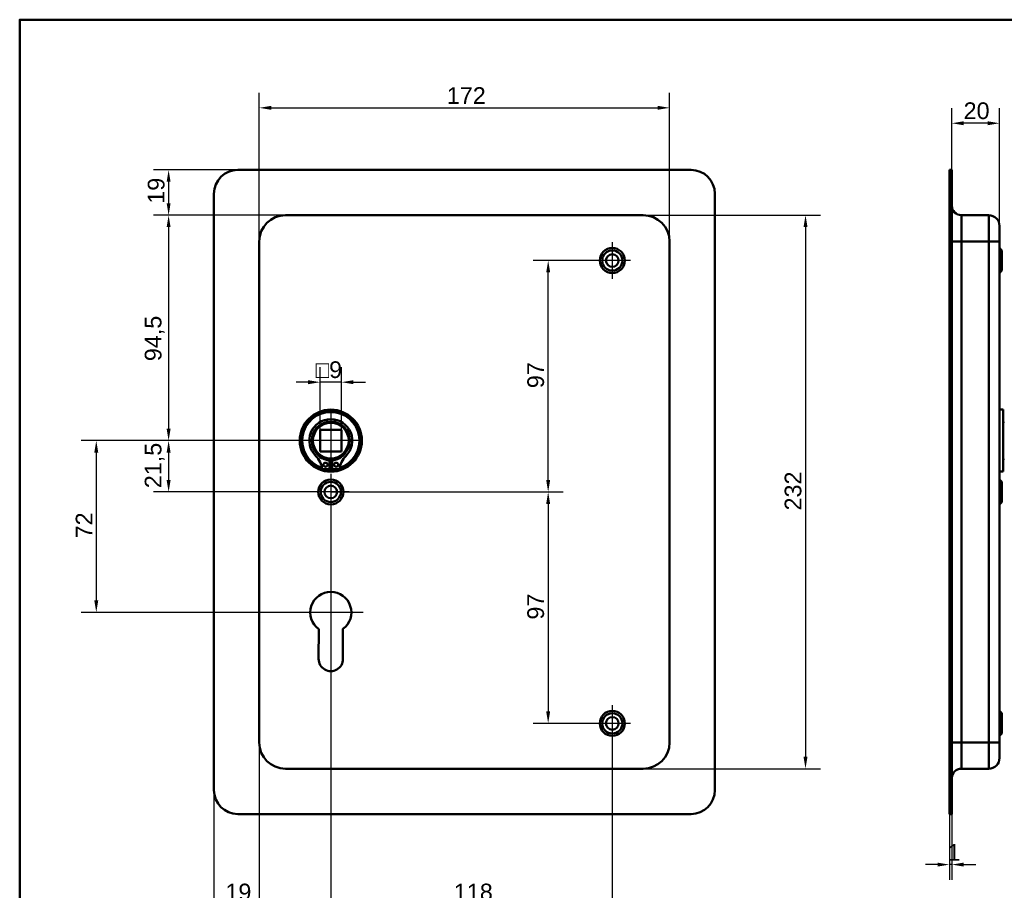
# Model space of a CAD drawing. Header units: millimetres. Extents: x 20 to 833, y 20 to 574.
# Tile 2 of 3: x 20 to 433, y 209 to 574. Entities that reach past the tile are written whole.
import ezdxf

# ---------------------------------------------------------------- set-up
doc = ezdxf.new("R2010")
doc.units = ezdxf.units.MM
doc.header["$LTSCALE"] = 2
for name, color, linetype, lineweight in [('Bemaßungen(DIN)', 7, 'Continuous', 25), ('Mittelpunktmarkierung(DIN)', 7, 'Continuous', 25), ('Sichtbare Kanten(DIN)', 7, 'Continuous', 50), ('Sichtbare tangentiale Kanten(DIN)', 7, 'Continuous', 50), ('Skizziergeometrie(DIN)', 7, 'Continuous', 50)]:
    doc.layers.add(name, color=color, linetype=linetype, lineweight=lineweight)
doc.styles.add('STANDARD-DIN~0', font='arial.ttf')
doc.dimstyles.new('CAD-LAN', dxfattribs={"dimscale": 2, "dimtxt": 3.5, "dimasz": 2.5, "dimexe": 3.175, "dimexo": 0, "dimgap": 0.8, "dimtad": 1, "dimrnd": 1e-08, "dimtxsty": 'STANDARD-DIN~0', "dimcen": 0.09, "dimdle": 10, "dimclrd": 250, "dimclre": 250, "dimclrt": 250, "dimadec": 0, "dimazin": 2, "dimtfac": 1, "dimtmove": 0, "dimatfit": 3, "dimfxl": 1, "dimtolj": 1, "dimtzin": 0, "dimlwd": 25, "dimlwe": 25, "dimarcsym": 0})

# ---------------------------------------------------------------- blocks, each defined once
blk = doc.blocks.new('Ränder Standardrahmen')
at = {"layer": 'Skizziergeometrie(DIN)', "flags": 128}
blk.add_lwpolyline([(10, 10), (10, 287), (410, 287), (410, 10), (10, 10)], dxfattribs=at)
blk = doc.blocks.new('*D8')
at = {"layer": 'Bemaßungen(DIN)', "color": 250, "linetype": 'Continuous', "lineweight": 25, "true_color": 0x3f3f3f, "transparency": 16777216}
for p, q in [((281.43, 492.06), (355.78, 492.06)), ((349.43, 487.06), (349.43, 265.06)), ((281.43, 260.06), (355.78, 260.06))]:
    blk.add_line(p, q, dxfattribs=at)
at = {"layer": 'Bemaßungen(DIN)', "color": 250, "linetype": 'Continuous', "true_color": 0x3f3f3f, "transparency": 16777216}
for points in [[(348.6, 487.06), (350.26, 487.06), (349.43, 492.06)], [(348.6, 265.06), (350.26, 265.06), (349.43, 260.06)]]:
    blk.add_solid(points, dxfattribs=at)
at = {"layer": 'Defpoints', "color": 0, "linetype": 'Continuous', "transparency": 16777216}
for p in [(281.43, 492.06), (281.43, 260.06), (349.43, 260.06)]:
    blk.add_point(p, dxfattribs=at)
at = {"layer": 'Bemaßungen(DIN)', "color": 250, "linetype": 'Continuous', "lineweight": 25, "true_color": 0x3f3f3f, "transparency": 16777216, "insert": (340.68, 368.3), "char_height": 7, "attachment_point": 1, "rotation": 90, "style": 'STANDARD-DIN~0'}
blk.add_mtext('\\A1;232', dxfattribs=at)
blk = doc.blocks.new('*D9')
at = {"layer": 'Bemaßungen(DIN)', "color": 250, "linetype": 'Continuous', "lineweight": 25, "true_color": 0x3f3f3f, "transparency": 16777216}
for p, q in [((120.43, 481.06), (120.43, 543.41)), ((292.43, 481.06), (292.43, 543.41)), ((125.43, 537.06), (287.43, 537.06))]:
    blk.add_line(p, q, dxfattribs=at)
at = {"layer": 'Bemaßungen(DIN)', "color": 250, "linetype": 'Continuous', "true_color": 0x3f3f3f, "transparency": 16777216}
for points in [[(125.43, 537.89), (125.43, 536.23), (120.43, 537.06)], [(287.43, 537.89), (287.43, 536.23), (292.43, 537.06)]]:
    blk.add_solid(points, dxfattribs=at)
at = {"layer": 'Defpoints', "color": 0, "linetype": 'Continuous', "transparency": 16777216}
for p in [(292.43, 537.06), (120.43, 481.06), (292.43, 481.06)]:
    blk.add_point(p, dxfattribs=at)
at = {"layer": 'Bemaßungen(DIN)', "color": 250, "linetype": 'Continuous', "lineweight": 25, "true_color": 0x3f3f3f, "transparency": 16777216, "insert": (199.06, 545.69), "char_height": 7, "attachment_point": 1, "style": 'STANDARD-DIN~0'}
blk.add_mtext('\\A1;172', dxfattribs=at)
blk = doc.blocks.new('*D10')
at = {"layer": 'Bemaßungen(DIN)', "color": 250, "linetype": 'Continuous', "lineweight": 25, "true_color": 0x3f3f3f, "transparency": 16777216}
for p, q in [((131.43, 492.06), (76.08, 492.06)), ((82.43, 487.06), (82.43, 402.56)), ((150.43, 397.56), (76.08, 397.56))]:
    blk.add_line(p, q, dxfattribs=at)
at = {"layer": 'Bemaßungen(DIN)', "color": 250, "linetype": 'Continuous', "true_color": 0x3f3f3f, "transparency": 16777216}
for points in [[(81.6, 487.06), (83.26, 487.06), (82.43, 492.06)], [(81.6, 402.56), (83.26, 402.56), (82.43, 397.56)]]:
    blk.add_solid(points, dxfattribs=at)
at = {"layer": 'Defpoints', "color": 0, "linetype": 'Continuous', "transparency": 16777216}
for p in [(131.43, 492.06), (82.43, 397.56), (150.43, 397.56)]:
    blk.add_point(p, dxfattribs=at)
at = {"layer": 'Bemaßungen(DIN)', "color": 250, "linetype": 'Continuous', "lineweight": 25, "true_color": 0x3f3f3f, "transparency": 16777216, "insert": (72.42, 430.88), "char_height": 7, "attachment_point": 1, "rotation": 90, "style": 'STANDARD-DIN~0'}
blk.add_mtext('\\A1;94,5', dxfattribs=at)
blk = doc.blocks.new('*D11')
at = {"layer": 'Bemaßungen(DIN)', "color": 250, "linetype": 'Continuous', "lineweight": 25, "true_color": 0x3f3f3f, "transparency": 16777216}
for p, q in [((150.43, 397.56), (76.08, 397.56)), ((82.43, 392.56), (82.43, 381.06)), ((150.43, 376.06), (76.08, 376.06))]:
    blk.add_line(p, q, dxfattribs=at)
at = {"layer": 'Bemaßungen(DIN)', "color": 250, "linetype": 'Continuous', "true_color": 0x3f3f3f, "transparency": 16777216}
for points in [[(81.6, 392.56), (83.26, 392.56), (82.43, 397.56)], [(81.6, 381.06), (83.26, 381.06), (82.43, 376.06)]]:
    blk.add_solid(points, dxfattribs=at)
at = {"layer": 'Defpoints', "color": 0, "linetype": 'Continuous', "transparency": 16777216}
for p in [(150.43, 397.56), (82.43, 376.06), (150.43, 376.06)]:
    blk.add_point(p, dxfattribs=at)
at = {"layer": 'Bemaßungen(DIN)', "color": 250, "linetype": 'Continuous', "lineweight": 25, "true_color": 0x3f3f3f, "transparency": 16777216, "insert": (72.42, 377.63), "char_height": 7, "attachment_point": 1, "rotation": 90, "style": 'STANDARD-DIN~0'}
blk.add_mtext('\\A1;21,5', dxfattribs=at)
blk = doc.blocks.new('*D12')
at = {"layer": 'Bemaßungen(DIN)', "color": 250, "linetype": 'Continuous', "lineweight": 25, "true_color": 0x3f3f3f, "transparency": 16777216}
for p, q in [((111.43, 511.06), (76.08, 511.06)), ((82.43, 506.06), (82.43, 497.06)), ((131.43, 492.06), (76.08, 492.06))]:
    blk.add_line(p, q, dxfattribs=at)
at = {"layer": 'Bemaßungen(DIN)', "color": 250, "linetype": 'Continuous', "true_color": 0x3f3f3f, "transparency": 16777216}
for points in [[(81.6, 506.06), (83.26, 506.06), (82.43, 511.06)], [(81.6, 497.06), (83.26, 497.06), (82.43, 492.06)]]:
    blk.add_solid(points, dxfattribs=at)
at = {"layer": 'Defpoints', "color": 0, "linetype": 'Continuous', "transparency": 16777216}
for p in [(111.43, 511.06), (82.43, 492.06), (131.43, 492.06)]:
    blk.add_point(p, dxfattribs=at)
at = {"layer": 'Bemaßungen(DIN)', "color": 250, "linetype": 'Continuous', "lineweight": 25, "true_color": 0x3f3f3f, "transparency": 16777216, "insert": (73.68, 496.87), "char_height": 7, "attachment_point": 1, "rotation": 90, "style": 'STANDARD-DIN~0'}
blk.add_mtext('\\A1;19', dxfattribs=at)
blk = doc.blocks.new('*D13')
at = {"layer": 'Bemaßungen(DIN)', "color": 250, "linetype": 'Continuous', "lineweight": 25, "true_color": 0x3f3f3f, "transparency": 16777216}
for p, q in [((150.43, 397.56), (45.76, 397.56)), ((52.11, 392.56), (52.11, 330.56)), ((150.43, 325.56), (45.76, 325.56))]:
    blk.add_line(p, q, dxfattribs=at)
at = {"layer": 'Bemaßungen(DIN)', "color": 250, "linetype": 'Continuous', "true_color": 0x3f3f3f, "transparency": 16777216}
for points in [[(51.27, 392.56), (52.94, 392.56), (52.11, 397.56)], [(51.27, 330.56), (52.94, 330.56), (52.11, 325.56)]]:
    blk.add_solid(points, dxfattribs=at)
at = {"layer": 'Defpoints', "color": 0, "linetype": 'Continuous', "transparency": 16777216}
for p in [(150.43, 397.56), (52.11, 325.56), (150.43, 325.56)]:
    blk.add_point(p, dxfattribs=at)
at = {"layer": 'Bemaßungen(DIN)', "color": 250, "linetype": 'Continuous', "lineweight": 25, "true_color": 0x3f3f3f, "transparency": 16777216, "insert": (43.48, 356.61), "char_height": 7, "attachment_point": 1, "rotation": 90, "style": 'STANDARD-DIN~0'}
blk.add_mtext('\\A1;72', dxfattribs=at)
blk = doc.blocks.new('*D14')
at = {"layer": 'Bemaßungen(DIN)', "color": 250, "linetype": 'Continuous', "lineweight": 25, "true_color": 0x3f3f3f, "transparency": 16777216}
for p, q in [((260.78, 473.06), (235.2, 473.06)), ((241.55, 381.06), (241.55, 468.06)), ((150.43, 376.06), (247.9, 376.06))]:
    blk.add_line(p, q, dxfattribs=at)
at = {"layer": 'Bemaßungen(DIN)', "color": 250, "linetype": 'Continuous', "true_color": 0x3f3f3f, "transparency": 16777216}
for points in [[(240.72, 468.06), (242.38, 468.06), (241.55, 473.06)], [(240.72, 381.06), (242.38, 381.06), (241.55, 376.06)]]:
    blk.add_solid(points, dxfattribs=at)
at = {"layer": 'Defpoints', "color": 0, "linetype": 'Continuous', "transparency": 16777216}
for p in [(241.55, 473.06), (260.78, 473.06), (150.43, 376.06)]:
    blk.add_point(p, dxfattribs=at)
at = {"layer": 'Bemaßungen(DIN)', "color": 250, "linetype": 'Continuous', "lineweight": 25, "true_color": 0x3f3f3f, "transparency": 16777216, "insert": (232.8, 419.55), "char_height": 7, "attachment_point": 1, "rotation": 90, "style": 'STANDARD-DIN~0'}
blk.add_mtext('\\A1;97', dxfattribs=at)
blk = doc.blocks.new('*D15')
at = {"layer": 'Bemaßungen(DIN)', "color": 250, "linetype": 'Continuous', "lineweight": 25, "true_color": 0x3f3f3f, "transparency": 16777216}
for p, q in [((150.43, 376.06), (247.9, 376.06)), ((241.55, 371.06), (241.55, 284.06)), ((260.78, 279.06), (235.2, 279.06))]:
    blk.add_line(p, q, dxfattribs=at)
at = {"layer": 'Bemaßungen(DIN)', "color": 250, "linetype": 'Continuous', "true_color": 0x3f3f3f, "transparency": 16777216}
for points in [[(240.72, 371.06), (242.38, 371.06), (241.55, 376.06)], [(240.72, 284.06), (242.38, 284.06), (241.55, 279.06)]]:
    blk.add_solid(points, dxfattribs=at)
at = {"layer": 'Defpoints', "color": 0, "linetype": 'Continuous', "transparency": 16777216}
for p in [(150.43, 376.06), (241.55, 279.06), (260.78, 279.06)]:
    blk.add_point(p, dxfattribs=at)
at = {"layer": 'Bemaßungen(DIN)', "color": 250, "linetype": 'Continuous', "lineweight": 25, "true_color": 0x3f3f3f, "transparency": 16777216, "insert": (232.8, 322.55), "char_height": 7, "attachment_point": 1, "rotation": 90, "style": 'STANDARD-DIN~0'}
blk.add_mtext('\\A1;97', dxfattribs=at)
blk = doc.blocks.new('*D16')
at = {"layer": 'Bemaßungen(DIN)', "color": 250, "linetype": 'Continuous', "lineweight": 25, "true_color": 0x3f3f3f, "transparency": 16777216}
for p, q in [((150.43, 368.41), (150.43, 196.78)), ((268.43, 271.41), (268.43, 196.78)), ((155.43, 203.13), (263.43, 203.13))]:
    blk.add_line(p, q, dxfattribs=at)
at = {"layer": 'Bemaßungen(DIN)', "color": 250, "linetype": 'Continuous', "true_color": 0x3f3f3f, "transparency": 16777216}
for points in [[(155.43, 203.96), (155.43, 202.29), (150.43, 203.13)], [(263.43, 203.96), (263.43, 202.29), (268.43, 203.13)]]:
    blk.add_solid(points, dxfattribs=at)
at = {"layer": 'Defpoints', "color": 0, "linetype": 'Continuous', "transparency": 16777216}
for p in [(150.43, 368.41), (268.43, 271.41), (268.43, 203.13)]:
    blk.add_point(p, dxfattribs=at)
at = {"layer": 'Bemaßungen(DIN)', "color": 250, "linetype": 'Continuous', "lineweight": 25, "true_color": 0x3f3f3f, "transparency": 16777216, "insert": (202.02, 211.87), "char_height": 7, "attachment_point": 1, "style": 'STANDARD-DIN~0'}
blk.add_mtext('\\A1;118', dxfattribs=at)
blk = doc.blocks.new('*D17')
at = {"layer": 'Bemaßungen(DIN)', "color": 250, "linetype": 'Continuous', "lineweight": 25, "true_color": 0x3f3f3f, "transparency": 16777216}
for p, q in [((120.43, 271.06), (120.43, 196.78)), ((101.43, 251.06), (101.43, 196.78)), ((115.43, 203.13), (106.43, 203.13))]:
    blk.add_line(p, q, dxfattribs=at)
at = {"layer": 'Bemaßungen(DIN)', "color": 250, "linetype": 'Continuous', "true_color": 0x3f3f3f, "transparency": 16777216}
for points in [[(106.43, 203.96), (106.43, 202.29), (101.43, 203.13)], [(115.43, 203.96), (115.43, 202.29), (120.43, 203.13)]]:
    blk.add_solid(points, dxfattribs=at)
at = {"layer": 'Defpoints', "color": 0, "linetype": 'Continuous', "transparency": 16777216}
for p in [(120.43, 271.06), (101.43, 251.06), (101.43, 203.13)]:
    blk.add_point(p, dxfattribs=at)
at = {"layer": 'Bemaßungen(DIN)', "color": 250, "linetype": 'Continuous', "lineweight": 25, "true_color": 0x3f3f3f, "transparency": 16777216, "insert": (106.24, 211.87), "char_height": 7, "attachment_point": 1, "style": 'STANDARD-DIN~0'}
blk.add_mtext('\\A1;19', dxfattribs=at)
blk = doc.blocks.new('*D18')
at = {"layer": 'Bemaßungen(DIN)', "color": 250, "linetype": 'Continuous', "lineweight": 25, "true_color": 0x3f3f3f, "transparency": 16777216}
for p, q in [((410.77, 511.06), (410.77, 536.95)), ((430.77, 487.56), (430.77, 536.95)), ((425.77, 530.6), (415.77, 530.6))]:
    blk.add_line(p, q, dxfattribs=at)
at = {"layer": 'Bemaßungen(DIN)', "color": 250, "linetype": 'Continuous', "true_color": 0x3f3f3f, "transparency": 16777216}
for points in [[(415.77, 531.43), (415.77, 529.77), (410.77, 530.6)], [(425.77, 531.43), (425.77, 529.77), (430.77, 530.6)]]:
    blk.add_solid(points, dxfattribs=at)
at = {"layer": 'Defpoints', "color": 0, "linetype": 'Continuous', "transparency": 16777216}
for p in [(410.77, 530.6), (410.77, 511.06), (430.77, 487.56)]:
    blk.add_point(p, dxfattribs=at)
at = {"layer": 'Bemaßungen(DIN)', "color": 250, "linetype": 'Continuous', "lineweight": 25, "true_color": 0x3f3f3f, "transparency": 16777216, "insert": (415.71, 539.35), "char_height": 7, "attachment_point": 1, "style": 'STANDARD-DIN~0'}
blk.add_mtext('\\A1;20', dxfattribs=at)
blk = doc.blocks.new('*D19')
at = {"layer": 'Bemaßungen(DIN)', "color": 250, "linetype": 'Continuous', "lineweight": 25, "true_color": 0x3f3f3f, "transparency": 16777216}
for p, q in [((409.77, 241.06), (409.77, 213.51)), ((410.77, 241.06), (410.77, 213.51)), ((404.77, 219.86), (399.77, 219.86)), ((410.77, 219.86), (409.77, 219.86)), ((415.77, 219.86), (420.77, 219.86))]:
    blk.add_line(p, q, dxfattribs=at)
at = {"layer": 'Bemaßungen(DIN)', "color": 250, "linetype": 'Continuous', "true_color": 0x3f3f3f, "transparency": 16777216}
for points in [[(404.77, 220.69), (404.77, 219.03), (409.77, 219.86)], [(415.77, 220.69), (415.77, 219.03), (410.77, 219.86)]]:
    blk.add_solid(points, dxfattribs=at)
at = {"layer": 'Defpoints', "color": 0, "linetype": 'Continuous', "transparency": 16777216}
for p in [(409.77, 241.06), (410.77, 241.06), (409.77, 219.86)]:
    blk.add_point(p, dxfattribs=at)
at = {"layer": 'Bemaßungen(DIN)', "color": 250, "linetype": 'Continuous', "lineweight": 25, "true_color": 0x3f3f3f, "transparency": 16777216, "insert": (408.98, 228.49), "char_height": 7, "attachment_point": 1, "style": 'STANDARD-DIN~0'}
blk.add_mtext('\\A1;1', dxfattribs=at)
blk = doc.blocks.new('*D22')
at = {"layer": 'Bemaßungen(DIN)', "color": 250, "linetype": 'Continuous', "lineweight": 25, "true_color": 0x3f3f3f, "transparency": 16777216}
for p, q in [((145.93, 402.06), (145.93, 428.41)), ((154.93, 402.06), (154.93, 428.41)), ((140.93, 422.06), (135.93, 422.06)), ((154.93, 422.06), (145.93, 422.06)), ((159.93, 422.06), (164.93, 422.06))]:
    blk.add_line(p, q, dxfattribs=at)
at = {"layer": 'Bemaßungen(DIN)', "color": 250, "linetype": 'Continuous', "true_color": 0x3f3f3f, "transparency": 16777216}
for points in [[(140.93, 422.89), (140.93, 421.23), (145.93, 422.06)], [(159.93, 422.89), (159.93, 421.23), (154.93, 422.06)]]:
    blk.add_solid(points, dxfattribs=at)
at = {"layer": 'Defpoints', "color": 0, "linetype": 'Continuous', "transparency": 16777216}
for p in [(145.93, 422.06), (145.93, 402.06), (154.93, 402.06)]:
    blk.add_point(p, dxfattribs=at)
at = {"layer": 'Bemaßungen(DIN)', "color": 250, "linetype": 'Continuous', "lineweight": 25, "true_color": 0x3f3f3f, "transparency": 16777216, "insert": (144.06, 430.81), "char_height": 7, "attachment_point": 1, "style": 'STANDARD-DIN~0'}
blk.add_mtext('\\A1;\\fAIGDT|b0|i0;\\H7.0000;o\\fArial|b0|i0;\\H7.0000;9', dxfattribs=at)

msp = doc.modelspace()

# ---------------------------------------------------------------- linework, layer by layer
at = {"layer": 'Mittelpunktmarkierung(DIN)', "linetype": 'Continuous'}
for p, q in [((268.431, 480.709), (268.431, 465.409)), ((276.081, 473.059), (260.781, 473.059)), ((150.431, 410.059), (150.431, 385.059)), ((162.931, 397.559), (137.931, 397.559)), ((150.431, 383.709), (150.431, 368.409)), ((158.081, 376.059), (142.781, 376.059)), ((150.431, 339.159), (150.431, 315.559)), ((164.031, 325.559), (136.831, 325.559)), ((268.431, 286.709), (268.431, 271.409)), ((276.081, 279.059), (260.781, 279.059))]:
    msp.add_line(p, q, dxfattribs=at)
at = {"layer": 'Sichtbare Kanten(DIN)'}
for p, q in [((111.431, 511.059), (301.431, 511.059)), ((409.767, 501.059), (409.767, 511.059)), ((410.767, 511.059), (409.767, 511.059)), ((410.767, 511.059), (410.767, 501.059)), ((101.431, 251.059), (101.431, 501.059)), ((311.431, 501.059), (311.431, 251.059)), ((409.767, 251.059), (409.767, 501.059)), ((410.767, 251.059), (410.767, 501.059)), ((281.431, 492.059), (131.431, 492.059)), ((414.767, 492.059), (426.267, 492.059)), ((430.767, 487.559), (430.767, 481.059)), ((120.431, 481.059), (120.431, 271.059)), ((292.431, 271.059), (292.431, 481.059)), ((430.767, 271.059), (430.767, 481.059)), ((431.767, 477.309), (430.767, 478.309)), ((431.767, 477.309), (431.767, 468.809)), ((431.767, 468.809), (430.767, 467.809)), ((432.267, 410.559), (430.767, 410.559)), ((432.267, 384.559), (432.267, 410.559)), ((432.767, 405.059), (432.267, 405.559)), ((145.931, 402.059), (145.931, 393.059)), ((154.931, 402.059), (145.931, 402.059)), ((154.931, 393.059), (154.931, 402.059)), ((145.931, 393.059), (154.931, 393.059)), ((149.814, 389.301), (149.814, 385.601)), ((151.047, 385.601), (151.047, 389.301)), ((432.767, 390.059), (432.267, 389.559)), ((149.814, 385.601), (146.79, 385.601)), ((154.071, 385.601), (151.047, 385.601)), ((432.267, 384.559), (430.767, 384.559)), ((431.767, 380.309), (430.767, 381.309)), ((431.767, 380.309), (431.767, 371.809)), ((431.767, 371.809), (430.767, 370.809)), ((145.331, 306.054), (145.373, 318.604)), ((155.511, 318.62), (155.531, 306.045)), ((431.767, 283.309), (430.767, 284.309)), ((431.767, 283.309), (431.767, 274.809)), ((431.767, 274.809), (430.767, 273.809)), ((430.767, 271.059), (430.767, 264.559)), ((131.431, 260.059), (281.431, 260.059)), ((414.767, 260.059), (426.267, 260.059)), ((409.767, 241.059), (409.767, 251.059)), ((410.767, 251.059), (410.767, 241.059)), ((301.431, 241.059), (111.431, 241.059)), ((409.767, 241.059), (410.767, 241.059))]:
    msp.add_line(p, q, dxfattribs=at)
for centre, radius in [((268.431, 473.059), 5.25), ((268.431, 473.059), 4.25), ((268.431, 473.059), 2.65), ((150.431, 397.559), 13), ((150.431, 397.559), 12.5), ((150.431, 397.559), 8), ((150.431, 397.559), 7.5), ((148.199, 387.451), 0.85), ((152.662, 387.451), 0.85), ((150.431, 376.059), 5.25), ((150.431, 376.059), 4.25), ((150.431, 376.059), 2.65), ((268.431, 279.059), 5.25), ((268.431, 279.059), 4.25), ((268.431, 279.059), 2.65)]:
    msp.add_circle(centre, radius, dxfattribs=at)
for centre, radius, start, end in [((111.431, 501.059), 10, 90, 180), ((301.431, 501.059), 10, 0, 90), ((414.767, 496.059), 4, 180, 270), ((131.431, 481.059), 11, 90, 180), ((281.431, 481.059), 11, 0, 90), ((426.267, 487.559), 4.5, 0, 90), ((150.431, 397.559), 12, 288.17213, 251.82787), ((150.431, 397.559), 9.017, 314.1409, 225.8591), ((150.431, 396.826), 7.55, 215.6871, 265.31499), ((150.431, 396.826), 7.55, 274.68501, 324.3129), ((138.108, 384.861), 8.678, 4.96705, 45.8591), ((150.431, 397.559), 8.2, 243.63056, 296.36944), ((150.431, 397.559), 9, 266.0711, 273.9289), ((162.754, 384.861), 8.678, 134.1409, 175.03295), ((150.431, 397.559), 12, 265.21102, 274.78898), ((150.431, 325.559), 8.6, 306.20625, 233.98041), ((150.431, 306.037), 5.1, 179.80533, 0.09125), ((131.431, 271.059), 11, 180, 270), ((281.431, 271.059), 11, 270, 0), ((426.267, 264.559), 4.5, 270, 0), ((414.767, 256.059), 4, 90, 180), ((111.431, 251.059), 10, 180, 270), ((301.431, 251.059), 10, 270, 0)]:
    msp.add_arc(centre, radius, start, end, dxfattribs=at)
at = {"layer": 'Sichtbare tangentiale Kanten(DIN)'}
for p, q in [((409.767, 501.059), (410.767, 501.059)), ((414.767, 492.059), (414.767, 481.059)), ((426.267, 481.059), (426.267, 492.059)), ((414.767, 481.059), (410.767, 481.059)), ((414.767, 271.059), (414.767, 481.059)), ((414.767, 481.059), (426.267, 481.059)), ((426.267, 481.059), (426.267, 271.059)), ((426.267, 481.059), (430.767, 481.059)), ((414.767, 271.059), (410.767, 271.059)), ((414.767, 271.059), (414.767, 260.059)), ((414.767, 271.059), (426.267, 271.059)), ((426.267, 260.059), (426.267, 271.059)), ((426.267, 271.059), (430.767, 271.059)), ((410.767, 251.059), (409.767, 251.059))]:
    msp.add_line(p, q, dxfattribs=at)

# ---------------------------------------------------------------- block references
at = {"xscale": 2, "yscale": 2, "zscale": 2}
msp.add_blockref('Ränder Standardrahmen', (0, 0), dxfattribs=at)

# ---------------------------------------------------------------- dimensions: what is measured, and where the dimension line sits
at = {"layer": 'Bemaßungen(DIN)', "color": 250, "linetype": 'Continuous', "lineweight": 25, "true_color": 0x3f3f3f}
for base, p1, p2, angle, override, picture, middle in [((292.431, 537.059), (120.431, 481.059), (292.431, 481.059), 180, {"dimgap": 0.8, "dimdec": 2, "dimtol": 0, "dimlim": 0, "dimtp": 0, "dimtm": 0, "dimtdec": 2, "dimtofl": 0, "dimatfit": 1}, '*D9', (206.431, 537.059)), ((410.767, 530.6), (430.767, 487.559), (410.767, 511.059), 180, {"dimgap": 0.8, "dimdec": 2, "dimtol": 0, "dimlim": 0, "dimtp": 0, "dimtm": 0, "dimtdec": 2, "dimtofl": 0, "dimatfit": 1}, '*D18', (420.767, 530.6)), ((82.431, 492.059), (111.431, 511.059), (131.431, 492.059), 270, {"dimgap": 0.8, "dimdec": 2, "dimtol": 0, "dimlim": 0, "dimtp": 0, "dimtm": 0, "dimtdec": 2, "dimtofl": 0, "dimatfit": 1}, '*D12', (82.431, 501.559)), ((82.431, 397.559), (131.431, 492.059), (150.431, 397.559), 90, {"dimgap": 0.8, "dimdec": 2, "dimtol": 0, "dimlim": 0, "dimtp": 0, "dimtm": 0, "dimtdec": 2, "dimtofl": 0, "dimatfit": 1}, '*D10', (82.431, 439.994)), ((349.431, 260.059), (281.431, 492.059), (281.431, 260.059), 90, {"dimgap": 0.8, "dimdec": 2, "dimtol": 0, "dimlim": 0, "dimtp": 0, "dimtm": 0, "dimtdec": 2, "dimtofl": 0, "dimatfit": 1}, '*D8', (349.431, 376.059)), ((241.55, 473.059), (150.431, 376.059), (260.781, 473.059), 90, {"dimgap": 0.8, "dimdec": 2, "dimtol": 0, "dimlim": 0, "dimtp": 0, "dimtm": 0, "dimtdec": 2, "dimtofl": 0, "dimatfit": 1}, '*D14', (241.55, 424.559)), ((52.107, 325.559), (150.431, 397.559), (150.431, 325.559), 90, {"dimgap": 0.8, "dimdec": 2, "dimtol": 0, "dimlim": 0, "dimtp": 0, "dimtm": 0, "dimtdec": 2, "dimtofl": 0, "dimatfit": 1}, '*D13', (52.107, 361.559)), ((82.431, 376.059), (150.431, 397.559), (150.431, 376.059), 90, {"dimgap": 0.8, "dimdec": 2, "dimtol": 0, "dimlim": 0, "dimtp": 0, "dimtm": 0, "dimtdec": 2, "dimtofl": 0, "dimatfit": 1}, '*D11', (82.431, 386.809)), ((241.55, 279.059), (150.431, 376.059), (260.781, 279.059), 90, {"dimgap": 0.8, "dimdec": 2, "dimtol": 0, "dimlim": 0, "dimtp": 0, "dimtm": 0, "dimtdec": 2, "dimtofl": 0, "dimatfit": 1}, '*D15', (241.55, 327.559)), ((268.431, 203.126), (150.431, 368.409), (268.431, 271.409), 180, {"dimgap": 0.8, "dimdec": 2, "dimtol": 0, "dimlim": 0, "dimtp": 0, "dimtm": 0, "dimtdec": 2, "dimtofl": 0, "dimatfit": 1}, '*D16', (209.431, 203.126)), ((101.431, 203.126), (120.431, 271.059), (101.431, 251.059), 180, {"dimgap": 0.8, "dimdec": 2, "dimtol": 0, "dimlim": 0, "dimtp": 0, "dimtm": 0, "dimtdec": 2, "dimtofl": 0, "dimatfit": 1}, '*D17', (110.931, 203.126)), ((409.767, 219.859), (410.767, 241.059), (409.767, 241.059), 180, {"dimgap": 0.8, "dimdec": 2, "dimtol": 0, "dimlim": 0, "dimtp": 0, "dimtm": 0, "dimtdec": 2, "dimtofl": 1, "dimatfit": 1}, '*D19', (410.267, 219.859))]:
    dim = msp.add_linear_dim(base=base, p1=p1, p2=p2, angle=angle, dimstyle='CAD-LAN', override=override, dxfattribs=at)
    dim.commit()
    dim.dimension.update_dxf_attribs({"geometry": picture, "text_midpoint": middle, "dimtype": 160})
dim = msp.add_linear_dim(base=(145.931, 422.059), p1=(154.931, 402.059), p2=(145.931, 402.059), angle=180, text='\\fAIGDT|b0|i0;\\H7.0000;o\\fArial|b0|i0;\\H7.0000;<>', dimstyle='CAD-LAN', override={"dimgap": 0.8, "dimdec": 2, "dimtol": 0, "dimlim": 0, "dimtp": 0, "dimtm": 0, "dimtdec": 2, "dimtofl": 1, "dimatfit": 1}, dxfattribs=at)
dim.commit()
dim.dimension.update_dxf_attribs({"geometry": '*D22', "text_midpoint": (150.431, 422.059), "dimtype": 160})

doc.saveas('drawing.dxf')
